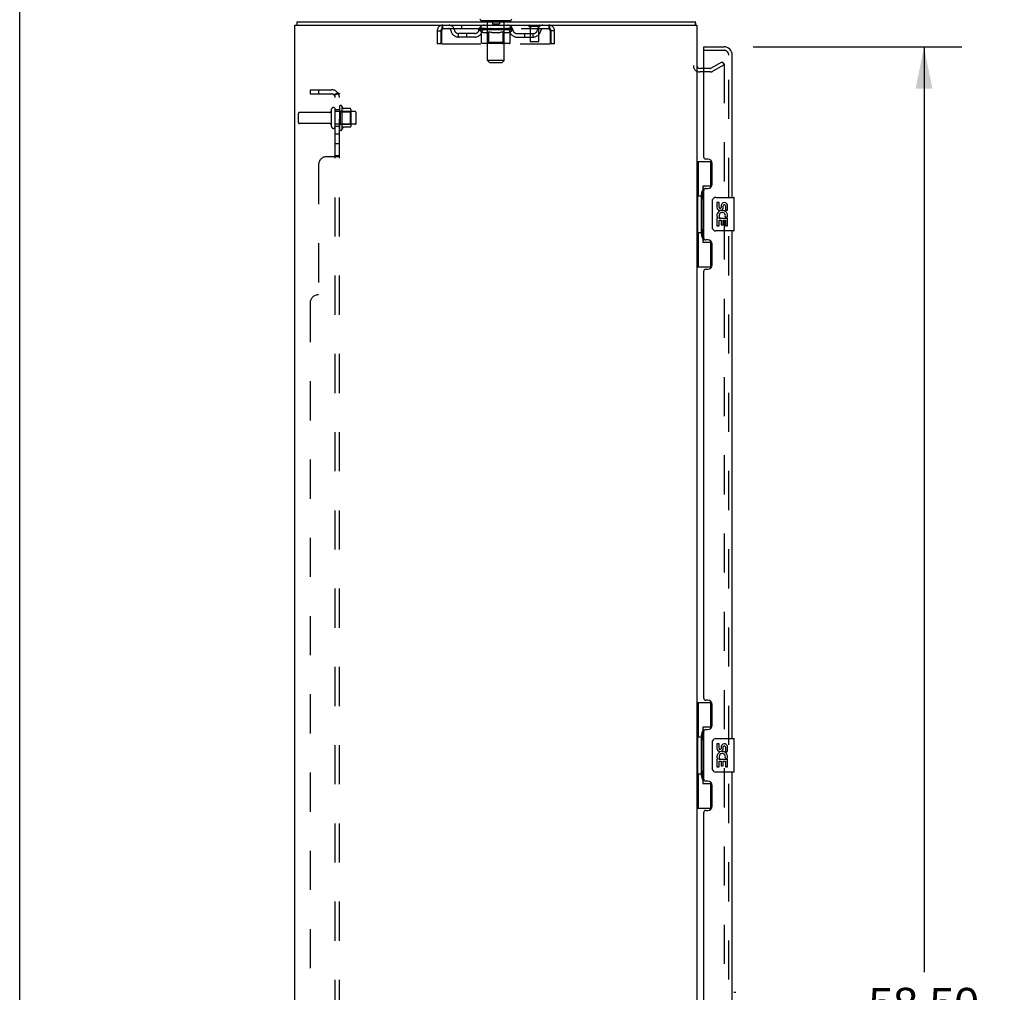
# Model space of a CAD drawing. Header units: inches. Extents: x 0 to 212, y 0 to 138.
# Tile 5 of 80: x 0 to 29, y 78 to 107. Entities that reach past the tile are written whole.
import ezdxf

# ---------------------------------------------------------------- set-up
doc = ezdxf.new("R2010")
doc.units = ezdxf.units.IN
doc.header["$LTSCALE"] = 11.6875
doc.header["$MEASUREMENT"] = 0
doc.linetypes.add('HIDDEN', pattern=[0.2, 0.1, -0.1])
doc.layers.get('0').update_dxf_attribs({"linetype": 'CONTINUOUS'})
for name, color, linetype in [('DEFAULT_2', 8, 'HIDDEN'), ('DIMENSIONS', 7, 'CONTINUOUS'), ('MAIN_DOOR_ASSEMBLY', 7, 'CONTINUOUS'), ('SECONDARY_DOOR_ASSEMBLY', 7, 'CONTINUOUS'), ('SUBPANEL', 7, 'CONTINUOUS')]:
    doc.layers.add(name, color=color, linetype=linetype)
doc.styles.get("Standard").update_dxf_attribs({"font": 'arial.ttf'})
doc.dimstyles.new('DIMSTYLE_1', dxfattribs={"dimtxt": 0.9375, "dimasz": 1.25, "dimexe": 0.09, "dimexo": 0.07, "dimgap": 0.0375, "dimtad": 0, "dimtih": 1, "dimtoh": 1, "dimzin": 4, "dimdsep": 46, "dimtxsty": 'Standard', "dimblk": '_FILLED', "dimblk1": '_FILLED', "dimblk2": '_FILLED', "dimcen": 0.09, "dimadec": 3, "dimazin": 1, "dimtfac": 1, "dimtdec": 3, "dimtofl": 0, "dimtmove": 0, "dimatfit": 3, "dimldrblk": '_FILLED', "dimfxl": 0, "dimtolj": 1, "dimtzin": 4, "dimarcsym": 0})

# ---------------------------------------------------------------- blocks, each defined once
blk = doc.blocks.new('_FILLED')
at = {"color": 0, "linetype": 'ByBlock'}
blk.add_solid([(0, 0), (-1, 0.2), (-1, -0.2)], dxfattribs=at)
blk = doc.blocks.new('*D1')
at = {"layer": 'DIMENSIONS', "color": 2, "linetype": 'Continuous'}
for p, q in [((21.905, 106.504), (28.127, 106.504)), ((27.002, 106.504), (27.002, 78.861)), ((27.002, 48.004), (27.002, 75.58)), ((21.905, 48.004), (28.127, 48.004))]:
    blk.add_line(p, q, dxfattribs=at)
at = {"layer": 'DIMENSIONS', "color": 2, "linetype": 'Continuous', "xscale": 1.25, "yscale": 1.25, "zscale": 1.25}
for p, rotation in [((27.002, 106.504), 90), ((27.002, 48.004), 270)]:
    blk.add_blockref('_FILLED', p, dxfattribs=dict(at, rotation=rotation))
at = {"layer": 'DIMENSIONS', "color": 2, "linetype": 'Continuous', "insert": (27.002, 78.392), "char_height": 0.9375, "width": 4.79554, "attachment_point": 2, "line_spacing_factor": 0.9}
blk.add_mtext('58.50\\PDOORS', dxfattribs=at)

msp = doc.modelspace()

# ---------------------------------------------------------------- linework, layer by layer
at = {"color": 7, "linetype": 'Continuous'}
for p, q in [((0, 0), (0, 137.5)), ((8.271, 107.254), (8.271, 107.15)), ((8.271, 107.254), (20.167, 107.254)), ((13.781, 107.284), (13.781, 107.254)), ((14.656, 107.284), (13.781, 107.284)), ((14.656, 107.284), (14.656, 107.254)), ((20.167, 107.254), (20.167, 107.15)), ((20.185, 107.201), (20.184, 107.217)), ((20.196, 107.155), (20.188, 107.15)), ((20.423, 105.858), (20.304, 105.858))]:
    msp.add_line(p, q, dxfattribs=at)
at = {"color": 3, "linetype": 'Continuous'}
for p, q in [((8.219, 47.358), (8.219, 107.15)), ((8.219, 107.15), (20.219, 107.15)), ((20.219, 107.15), (20.219, 47.358))]:
    msp.add_line(p, q, dxfattribs=at)
at = {"color": 7, "linetype": 'Continuous'}
for points in [[(20.184, 107.217), (20.183, 107.222), (20.182, 107.226), (20.181, 107.231), (20.181, 107.235), (20.18, 107.238), (20.179, 107.241), (20.178, 107.244), (20.177, 107.247), (20.176, 107.249), (20.174, 107.251), (20.173, 107.252), (20.171, 107.253), (20.17, 107.254), (20.168, 107.254), (20.167, 107.254)], [(20.196, 107.155), (20.195, 107.158), (20.193, 107.161), (20.192, 107.165), (20.191, 107.17), (20.189, 107.175), (20.188, 107.18), (20.187, 107.185), (20.187, 107.191), (20.186, 107.196), (20.185, 107.201)]]:
    msp.add_lwpolyline(points, dxfattribs=at)
for centre, radius, start, end in [((13.804, 107.344), 0.06, 180, 270), ((14.634, 107.344), 0.06, 270, 360), ((20.03, 107.065), 0.189, 26.7378, 28.3006), ((20.304, 105.943), 0.085, 180, 270)]:
    msp.add_arc(centre, radius, start, end, dxfattribs=at)
at = {"layer": 'DEFAULT_2', "color": 8, "linetype": 'HIDDEN'}
for p, q in [((12.636, 107.046), (12.636, 107.15)), ((12.636, 107.046), (15.802, 107.046)), ((13.188, 107.15), (13.188, 107.046)), ((13.713, 107.009), (13.713, 107.046)), ((13.72, 107.041), (13.72, 107.046)), ((13.727, 107.038), (13.727, 107.041)), ((13.727, 107.038), (14.71, 107.038)), ((13.734, 107.038), (13.734, 107.041)), ((13.735, 107.038), (13.735, 107.041)), ((13.743, 107.041), (13.743, 107.046)), ((13.756, 107.038), (13.756, 107.041)), ((13.758, 107.038), (13.758, 107.041)), ((13.78, 107.041), (13.78, 107.046)), ((13.781, 107.046), (13.781, 107.15)), ((13.792, 107.038), (13.792, 107.041)), ((13.794, 107.038), (13.794, 107.041)), ((13.957, 107.041), (13.797, 107.041)), ((13.831, 107.041), (13.831, 107.046)), ((13.832, 107.038), (13.832, 107.041)), ((13.833, 107.038), (13.833, 107.041)), ((13.835, 107.038), (13.835, 107.041)), ((13.841, 107.038), (13.841, 107.041)), ((13.841, 107.038), (13.841, 107.041)), ((13.844, 107.038), (13.844, 107.041)), ((13.846, 107.038), (13.846, 107.042)), ((13.85, 107.038), (13.85, 107.041)), ((13.861, 107.038), (13.861, 107.041)), ((13.876, 107.038), (13.876, 107.043)), ((13.876, 107.038), (13.876, 107.041)), ((13.892, 107.038), (13.892, 107.041)), ((13.893, 107.041), (13.893, 107.046)), ((13.901, 107.038), (13.901, 107.041)), ((13.904, 107.038), (13.904, 107.041)), ((13.912, 107.038), (13.912, 107.041)), ((13.921, 107.038), (13.921, 107.044)), ((13.933, 107.038), (13.933, 107.041)), ((13.936, 107.038), (13.936, 107.041)), ((13.957, 107.038), (13.957, 107.041)), ((13.961, 107.284), (13.961, 107.254)), ((14.011, 107.041), (13.961, 107.041)), ((13.966, 107.041), (13.966, 107.046)), ((13.97, 106.094), (13.97, 107.254)), ((13.971, 107.038), (13.971, 107.041)), ((13.975, 107.038), (13.975, 107.041)), ((13.98, 107.038), (13.98, 107.045)), ((13.983, 107.038), (13.983, 107.041)), ((13.992, 107.038), (13.992, 107.041)), ((14.011, 107.038), (14.011, 107.041)), ((14.071, 107.041), (14.024, 107.041)), ((14.04, 107.038), (14.04, 107.041)), ((14.046, 107.041), (14.046, 107.046)), ((14.049, 107.038), (14.049, 107.041)), ((14.051, 107.038), (14.051, 107.046)), ((14.053, 107.038), (14.053, 107.041)), ((14.059, 107.038), (14.059, 107.041)), ((14.071, 107.038), (14.071, 107.041)), ((14.135, 107.041), (14.092, 107.041)), ((14.102, 107.038), (14.102, 107.041)), ((14.114, 107.274), (14.114, 107.194)), ((14.314, 107.184), (14.124, 107.184)), ((14.127, 107.041), (14.219, 107.046)), ((14.131, 107.041), (14.131, 107.046)), ((14.131, 107.041), (14.131, 107.046)), ((14.131, 107.046), (14.131, 107.046)), ((14.131, 107.038), (14.131, 107.041)), ((14.134, 107.038), (14.134, 107.041)), ((14.135, 107.038), (14.135, 107.041)), ((14.136, 107.038), (14.136, 107.041)), ((14.202, 107.041), (14.164, 107.041)), ((14.168, 107.038), (14.168, 107.041)), ((14.202, 107.038), (14.202, 107.041)), ((14.217, 107.041), (14.217, 107.041)), ((14.217, 107.038), (14.217, 107.041)), ((14.217, 107.038), (14.217, 107.041)), ((14.219, 107.041), (14.219, 107.046)), ((14.219, 107.046), (14.31, 107.041)), ((14.221, 107.038), (14.221, 107.041)), ((14.221, 107.038), (14.221, 107.041)), ((14.221, 107.041), (14.221, 107.041)), ((14.235, 107.038), (14.235, 107.041)), ((14.235, 107.041), (14.274, 107.041)), ((14.27, 107.038), (14.27, 107.041)), ((14.302, 107.038), (14.302, 107.041)), ((14.302, 107.038), (14.302, 107.041)), ((14.302, 107.041), (14.346, 107.041)), ((14.303, 107.038), (14.303, 107.041)), ((14.306, 107.041), (14.306, 107.046)), ((14.306, 107.046), (14.307, 107.046)), ((14.306, 107.038), (14.306, 107.041)), ((14.307, 107.041), (14.307, 107.046)), ((14.324, 107.274), (14.324, 107.194)), ((14.335, 107.038), (14.335, 107.041)), ((14.367, 107.038), (14.367, 107.041)), ((14.367, 107.041), (14.414, 107.041)), ((14.379, 107.038), (14.379, 107.041)), ((14.385, 107.038), (14.385, 107.041)), ((14.387, 107.038), (14.387, 107.046)), ((14.389, 107.038), (14.389, 107.041)), ((14.392, 107.041), (14.392, 107.046)), ((14.398, 107.038), (14.398, 107.041)), ((14.427, 107.038), (14.427, 107.041)), ((14.427, 107.041), (14.476, 107.041)), ((14.446, 107.038), (14.446, 107.041)), ((14.455, 107.038), (14.455, 107.041)), ((14.458, 107.038), (14.458, 107.045)), ((14.463, 107.038), (14.463, 107.041)), ((14.466, 107.038), (14.466, 107.041)), ((14.468, 106.094), (14.468, 107.254)), ((14.472, 107.041), (14.472, 107.046)), ((14.476, 107.284), (14.476, 107.254)), ((14.48, 107.038), (14.48, 107.041)), ((14.48, 107.041), (14.725, 107.041)), ((14.502, 107.038), (14.502, 107.041)), ((14.504, 107.038), (14.504, 107.041)), ((14.517, 107.038), (14.517, 107.044)), ((14.526, 107.038), (14.526, 107.041)), ((14.533, 107.038), (14.533, 107.041)), ((14.536, 107.038), (14.536, 107.041)), ((14.544, 107.041), (14.544, 107.046)), ((14.545, 107.038), (14.545, 107.041)), ((14.562, 107.038), (14.562, 107.043)), ((14.562, 107.038), (14.562, 107.041)), ((14.576, 107.038), (14.576, 107.041)), ((14.588, 107.038), (14.588, 107.041)), ((14.591, 107.038), (14.591, 107.042)), ((14.594, 107.038), (14.594, 107.041)), ((14.597, 107.038), (14.597, 107.041)), ((14.597, 107.038), (14.597, 107.041)), ((14.603, 107.038), (14.603, 107.041)), ((14.605, 107.038), (14.605, 107.041)), ((14.605, 107.038), (14.605, 107.041)), ((14.607, 107.041), (14.607, 107.046)), ((14.628, 107.043), (14.724, 107.044)), ((14.628, 107.041), (14.628, 107.043)), ((14.643, 107.038), (14.643, 107.041)), ((14.646, 107.038), (14.646, 107.041)), ((14.656, 107.046), (14.656, 107.15)), ((14.657, 107.041), (14.657, 107.046)), ((14.68, 107.038), (14.68, 107.041)), ((14.681, 107.038), (14.681, 107.041)), ((14.694, 107.041), (14.694, 107.046)), ((14.703, 107.038), (14.703, 107.041)), ((14.703, 107.038), (14.703, 107.041)), ((14.71, 107.038), (14.71, 107.041)), ((14.717, 107.041), (14.717, 107.046)), ((14.724, 107.041), (14.724, 107.044)), ((14.725, 107.009), (14.725, 107.041)), ((15.507, 107.107), (15.223, 107.107)), ((15.241, 107.107), (15.241, 106.66)), ((15.25, 107.15), (15.25, 107.046)), ((15.489, 107.107), (15.489, 106.66)), ((15.802, 107.15), (15.802, 107.046)), ((12.469, 106.983), (12.469, 106.588)), ((12.469, 106.983), (12.573, 106.983)), ((12.573, 106.983), (12.573, 106.588)), ((12.603, 106.588), (12.603, 106.983)), ((13.104, 106.795), (13.104, 106.899)), ((13.587, 106.899), (13.104, 106.899)), ((13.587, 106.795), (13.104, 106.795)), ((13.354, 106.795), (13.354, 106.899)), ((13.792, 106.953), (13.713, 107.009)), ((14.725, 107.009), (13.713, 107.009)), ((13.792, 106.63), (13.792, 106.953)), ((13.792, 106.953), (13.803, 106.946)), ((13.814, 106.939), (13.803, 106.946)), ((13.825, 106.933), (13.814, 106.939)), ((13.836, 106.928), (13.825, 106.933)), ((13.847, 106.923), (13.836, 106.928)), ((13.857, 106.92), (13.846, 106.923)), ((13.94, 106.92), (13.857, 106.92)), ((13.94, 106.92), (13.951, 106.923)), ((13.962, 106.928), (13.951, 106.923)), ((13.973, 106.933), (13.962, 106.928)), ((13.969, 106.632), (13.969, 107.006)), ((13.984, 106.939), (13.972, 106.933)), ((13.995, 106.946), (13.983, 106.939)), ((14.006, 106.954), (13.995, 106.946)), ((14.006, 106.63), (14.006, 106.954)), ((14.006, 106.954), (14.029, 106.946)), ((14.052, 106.939), (14.029, 106.946)), ((14.074, 106.933), (14.051, 106.939)), ((14.096, 106.928), (14.073, 106.933)), ((14.118, 106.923), (14.096, 106.928)), ((14.14, 106.92), (14.118, 106.923)), ((14.298, 106.92), (14.14, 106.92)), ((14.298, 106.92), (14.32, 106.923)), ((14.343, 106.928), (14.32, 106.923)), ((14.365, 106.933), (14.342, 106.928)), ((14.388, 106.94), (14.365, 106.933)), ((14.411, 106.947), (14.387, 106.939)), ((14.434, 106.954), (14.41, 106.946)), ((14.434, 106.63), (14.434, 106.954)), ((14.434, 106.954), (14.446, 106.946)), ((14.457, 106.939), (14.445, 106.946)), ((14.469, 106.933), (14.457, 106.939)), ((14.469, 106.632), (14.469, 107.006)), ((14.48, 106.928), (14.469, 106.933)), ((14.492, 106.923), (14.48, 106.928)), ((14.503, 106.92), (14.491, 106.923)), ((14.578, 106.92), (14.503, 106.92)), ((14.578, 106.92), (14.589, 106.923)), ((14.601, 106.928), (14.589, 106.923)), ((14.612, 106.933), (14.601, 106.928)), ((14.624, 106.94), (14.612, 106.933)), ((14.636, 106.947), (14.624, 106.94)), ((14.648, 106.955), (14.636, 106.947)), ((14.648, 106.955), (14.725, 107.009)), ((14.648, 106.63), (14.648, 106.955)), ((14.85, 106.899), (15.333, 106.899)), ((14.85, 106.795), (15.333, 106.795)), ((15.083, 106.795), (15.083, 106.899)), ((15.333, 106.795), (15.333, 106.899)), ((15.835, 106.983), (15.835, 106.588)), ((15.865, 106.588), (15.865, 106.983)), ((15.969, 106.983), (15.865, 106.983)), ((15.969, 106.588), (15.969, 106.983)), ((12.573, 106.588), (12.469, 106.588)), ((12.603, 106.588), (15.835, 106.588)), ((14.613, 106.6), (13.826, 106.6)), ((13.969, 106.632), (13.937, 106.6)), ((14.469, 106.632), (13.969, 106.632)), ((14.015, 106.603), (14.013, 106.605)), ((14.019, 106.601), (14.017, 106.602)), ((14.021, 106.6), (14.019, 106.601)), ((14.023, 106.6), (14.021, 106.6)), ((14.469, 106.632), (14.501, 106.6)), ((15.479, 106.65), (15.251, 106.65)), ((15.969, 106.588), (15.865, 106.588)), ((14.03, 106.034), (13.97, 106.094)), ((14.468, 106.094), (13.97, 106.094)), ((14.03, 106.034), (14.408, 106.034)), ((14.408, 106.034), (14.468, 106.094)), ((20.623, 105.858), (20.423, 105.858)), ((20.64, 105.863), (20.979, 106.059)), ((21.031, 105.969), (20.692, 105.773)), ((20.979, 106.059), (21.031, 105.969)), ((21.031, 105.989), (21.031, 48.52)), ((20.623, 105.754), (20.304, 105.754)), ((9.548, 104.713), (9.548, 104.045)), ((9.618, 104.735), (9.618, 104.023)), ((8.323, 104.244), (8.323, 104.514)), ((9.25, 104.544), (8.353, 104.544)), ((9.313, 104.122), (9.313, 104.637)), ((9.423, 104.122), (9.423, 104.637)), ((10.018, 104.567), (9.423, 104.567)), ((9.568, 104.563), (9.548, 104.583)), ((9.568, 104.563), (9.568, 104.196)), ((9.568, 104.563), (9.864, 104.563)), ((9.873, 104.657), (9.646, 104.657)), ((9.864, 104.563), (9.884, 104.583)), ((9.864, 104.563), (9.864, 104.196)), ((9.884, 104.635), (9.884, 104.124)), ((10.048, 104.222), (10.048, 104.537)), ((9.25, 104.214), (8.353, 104.214)), ((10.018, 104.192), (9.423, 104.192)), ((9.568, 104.196), (9.548, 104.176)), ((9.568, 104.196), (9.864, 104.196)), ((9.873, 104.102), (9.646, 104.102)), ((9.864, 104.196), (9.884, 104.176))]:
    msp.add_line(p, q, dxfattribs=at)
for points in [[(12.603, 106.983), (12.605, 107.002), (12.608, 107.02), (12.61, 107.038), (12.612, 107.056), (12.615, 107.072), (12.617, 107.087), (12.619, 107.101), (12.622, 107.114), (12.624, 107.125), (12.626, 107.134), (12.629, 107.141), (12.631, 107.146), (12.633, 107.149), (12.636, 107.15)], [(12.603, 106.983), (12.605, 106.99), (12.608, 106.997), (12.61, 107.004), (12.612, 107.011), (12.615, 107.017), (12.617, 107.023), (12.619, 107.028), (12.622, 107.033), (12.624, 107.037), (12.626, 107.04), (12.629, 107.043), (12.631, 107.045), (12.633, 107.046), (12.636, 107.046)], [(15.802, 107.15), (15.804, 107.149), (15.807, 107.146), (15.809, 107.141), (15.811, 107.134), (15.814, 107.125), (15.816, 107.114), (15.818, 107.101), (15.821, 107.087), (15.823, 107.072), (15.825, 107.056), (15.828, 107.038), (15.83, 107.02), (15.832, 107.002), (15.835, 106.983)], [(15.802, 107.046), (15.804, 107.046), (15.807, 107.045), (15.809, 107.043), (15.811, 107.04), (15.814, 107.037), (15.816, 107.033), (15.818, 107.028), (15.821, 107.023), (15.823, 107.017), (15.825, 107.011), (15.828, 107.004), (15.83, 106.997), (15.832, 106.99), (15.835, 106.983)], [(13.826, 106.6), (13.822, 106.6), (13.818, 106.601), (13.814, 106.602), (13.81, 106.603), (13.806, 106.605), (13.803, 106.608), (13.8, 106.611), (13.797, 106.614), (13.795, 106.617), (13.793, 106.621), (13.792, 106.625), (13.792, 106.63)], [(14.007, 106.621), (14.006, 106.625), (14.006, 106.63)], [(14.007, 106.617), (14.007, 106.621), (14.006, 106.625), (14.006, 106.63)], [(14.017, 106.602), (14.015, 106.603), (14.013, 106.605), (14.011, 106.608), (14.01, 106.611), (14.008, 106.614), (14.007, 106.617)], [(14.011, 106.608), (14.01, 106.611), (14.008, 106.614)], [(14.417, 106.6), (14.419, 106.6), (14.421, 106.601), (14.423, 106.602), (14.425, 106.603), (14.426, 106.605), (14.428, 106.608), (14.43, 106.611), (14.431, 106.614), (14.432, 106.617), (14.433, 106.621), (14.433, 106.625), (14.434, 106.63)], [(14.613, 106.6), (14.617, 106.6), (14.622, 106.601), (14.626, 106.602), (14.629, 106.603), (14.633, 106.605), (14.637, 106.608), (14.64, 106.611), (14.642, 106.614), (14.645, 106.617), (14.646, 106.621), (14.647, 106.625), (14.648, 106.63)], [(21.014, 106.009), (21.014, 106.009), (21.013, 106.009), (21.013, 106.009), (21.012, 106.009), (21.011, 106.008), (21.011, 106.008), (21.01, 106.008), (21.01, 106.008), (21.009, 106.008), (21.008, 106.008), (21.008, 106.007), (21.007, 106.007), (21.007, 106.007), (21.006, 106.007)], [(21.016, 106.009), (21.016, 106.009), (21.015, 106.009), (21.014, 106.009), (21.014, 106.009)], [(21.016, 106.009), (21.017, 106.008), (21.017, 106.008), (21.018, 106.008), (21.019, 106.008), (21.019, 106.008), (21.02, 106.008), (21.02, 106.007), (21.021, 106.007), (21.022, 106.007), (21.022, 106.006), (21.023, 106.006), (21.023, 106.006), (21.024, 106.005), (21.024, 106.005), (21.025, 106.005), (21.025, 106.004), (21.026, 106.004), (21.026, 106.003), (21.026, 106.003), (21.027, 106.002), (21.027, 106.002), (21.028, 106.001), (21.028, 106.001), (21.028, 106), (21.029, 105.999), (21.029, 105.999), (21.029, 105.998), (21.03, 105.998), (21.03, 105.997), (21.03, 105.996), (21.03, 105.996), (21.03, 105.995), (21.031, 105.994), (21.031, 105.994), (21.031, 105.993), (21.031, 105.992), (21.031, 105.992), (21.031, 105.991), (21.031, 105.99), (21.031, 105.989), (21.031, 105.989)]]:
    msp.add_lwpolyline(points, dxfattribs=at)
for centre, radius, start, end in [((12.636, 106.983), 0.167, 90, 180), ((12.636, 106.983), 0.063, 90, 180), ((12.815, 106.983), 0.167, 8.0716, 90), ((12.816, 106.984), 0.0625, 7.9863, 90), ((13.876, 106.983), 0.167, 90, 171.9284), ((13.876, 106.984), 0.0625, 90, 172.0137), ((13.937, 107.006), 0.0318, 0, 90), ((13.94, 107.254), 0.03, 0, 90), ((14.104, 107.274), 0.01, 0, 90), ((14.124, 107.194), 0.01, 180, 270), ((14.314, 107.194), 0.01, 270, 360), ((14.334, 107.274), 0.01, 90, 180), ((14.498, 107.254), 0.03, 90, 180), ((14.501, 107.006), 0.0318, 90, 180), ((14.561, 106.983), 0.167, 8.0716, 90), ((14.562, 106.984), 0.0625, 7.9863, 90), ((15.223, 107.129), 0.0215, 90, 270), ((15.622, 106.983), 0.167, 90, 171.9284), ((15.507, 107.129), 0.0215, 270, 90), ((15.622, 106.984), 0.0625, 90, 172.0137), ((15.802, 106.983), 0.167, 0, 90), ((15.802, 106.983), 0.063, 0, 90), ((13.104, 107.024), 0.229, 187.9863, 270), ((13.104, 107.024), 0.125, 188.0716, 270), ((13.587, 107.024), 0.125, 270, 351.9284), ((13.587, 107.024), 0.229, 270, 352.0137), ((14.85, 107.024), 0.229, 187.9863, 270), ((14.85, 107.024), 0.125, 188.0716, 270), ((15.333, 107.024), 0.125, 270, 351.9284), ((15.333, 107.024), 0.229, 270, 352.0137), ((15.251, 106.66), 0.01, 180, 270), ((15.479, 106.66), 0.01, 270, 360), ((20.304, 105.943), 0.189, 180, 270), ((20.623, 105.891), 0.033, 270, 300), ((20.623, 105.891), 0.137, 270, 300), ((9.368, 104.637), 0.055, 360, 180), ((9.586, 104.713), 0.0384, 34.4497, 180), ((9.018, 104.379), 0.698, 23.9679, 30.6631), ((9.664, 104.667), 0.01, 203.9679, 270), ((8.353, 104.514), 0.03, 90, 180), ((9.25, 104.607), 0.0625, 270, 360), ((9.873, 104.647), 0.01, 5.1938, 90), ((9.743, 104.635), 0.141, 0, 5.2081), ((10.018, 104.537), 0.03, 360, 90), ((8.353, 104.244), 0.03, 180, 270), ((9.25, 104.152), 0.0625, 0, 90), ((9.368, 104.122), 0.055, 180, 0), ((9.018, 104.379), 0.698, 329.3369, 336.0321), ((9.664, 104.092), 0.01, 90, 156.0321), ((9.873, 104.112), 0.01, 270, 354.8062), ((9.743, 104.124), 0.141, 354.7919, 360), ((10.018, 104.222), 0.03, 270, 0), ((9.586, 104.045), 0.0384, 180, 325.5503)]:
    msp.add_arc(centre, radius, start, end, dxfattribs=at)
for centre, major_axis, ratio, start_param, end_param in [((14.219, 107.046), (0.506, 0.005), 0.05963, 2.96643, 3.140963), ((13.697, 107.037), (0.158, 0), 0.060556, 0.430652, 1.470503), ((14.219, 107.046), (0.506, 0), 0.060556, -3.141593, -2.96706), ((13.697, 107.031), (0.158, 0.002), 0.05963, 1.376596, 1.469874), ((14.219, 107.046), (0.506, 0.011), 0.05688, 2.791345, 2.965878), ((13.732, 107.037), (0.158, -0.002), 0.05963, 0.605815, 1.645666), ((13.677, 107.037), (0.158, 0.002), 0.05963, 0.25549, 1.295341), ((14.219, 107.046), (0.506, -0.005), 0.05963, -2.96643, -2.791898), ((13.732, 107.031), (0.158, 0), 0.060556, 1.551758, 1.645036), ((13.677, 107.031), (0.158, 0.003), 0.05688, 1.20151, 1.294789), ((13.733, 107.033), (0.131, 0.001), 0.05963, 1.065228, 1.614276), ((13.717, 107.033), (0.131, 0.003), 0.05688, 0.890143, 1.43919), ((13.764, 107.033), (0.131, 0), 0.060556, 1.240391, 1.789438), ((14.219, 107.046), (0.506, 0.015), 0.052395, 2.616403, 2.790936), ((13.782, 107.037), (0.158, -0.003), 0.05688, 0.7809, 1.820751), ((13.674, 107.037), (0.158, 0.003), 0.05688, 0.080405, 1.120256), ((14.219, 107.046), (0.506, -0.011), 0.05688, -2.791345, -2.616812), ((13.782, 107.031), (0.158, -0.002), 0.05963, 1.72692, 1.820198), ((13.674, 107.031), (0.158, 0.005), 0.052395, 1.026568, 1.119847), ((13.717, 107.033), (0.131, 0.004), 0.052395, 0.715201, 1.264248), ((13.808, 107.033), (0.131, -0.001), 0.05963, 1.415553, 1.9646), ((14.219, 107.046), (0.506, 0.02), 0.046319, 2.441654, 2.616187), ((13.845, 107.037), (0.158, -0.005), 0.052395, 0.955842, 1.995693), ((13.688, 107.037), (0.158, 0.005), 0.052395, -0.094537, 0.945314), ((14.219, 107.046), (0.506, -0.015), 0.052395, -2.616403, -2.44187), ((13.845, 107.031), (0.158, -0.003), 0.05688, 1.902006, 1.995284), ((13.688, 107.031), (0.158, 0.006), 0.046319, 0.851819, 0.945098), ((13.731, 107.033), (0.131, 0.005), 0.046319, 0.540452, 1.089499), ((13.865, 107.033), (0.131, -0.003), 0.05688, 1.590638, 2.139686), ((14.219, 107.046), (0.506, 0.024), 0.038841, 2.267123, 2.441656), ((13.92, 107.037), (0.158, -0.006), 0.046319, 1.130591, 2.170442), ((13.718, 107.037), (0.158, 0.006), 0.046319, -0.269286, 0.770565), ((14.219, 107.046), (0.506, -0.02), 0.046319, -2.441654, -2.267121), ((13.92, 107.031), (0.158, -0.005), 0.052395, 2.076947, 2.170226), ((13.718, 107.031), (0.158, 0.007), 0.038841, 0.677289, 0.770567), ((13.761, 107.033), (0.131, 0.006), 0.038841, 0.365921, 0.914969), ((13.932, 107.033), (0.131, -0.004), 0.052395, 1.76558, 2.314627), ((14.219, 107.046), (0.506, 0.027), 0.030195, 2.09281, 2.267343), ((14.004, 107.037), (0.158, -0.007), 0.038841, 1.305122, 2.344973), ((13.763, 107.037), (0.158, 0.007), 0.038841, -0.443817, 0.596034), ((14.219, 107.046), (0.506, -0.024), 0.038841, -2.267123, -2.092591), ((14.004, 107.031), (0.158, -0.006), 0.046319, 2.251696, 2.344975), ((13.763, 107.031), (0.158, 0.008), 0.030195, 0.502975, 0.596254), ((13.804, 107.033), (0.131, 0.007), 0.030195, 0.191608, 0.740655), ((14.009, 107.033), (0.131, -0.005), 0.046319, 1.940329, 2.489376), ((13.821, 107.037), (0.158, 0.008), 0.030195, -0.61813, 0.421721), ((14.094, 107.037), (0.158, -0.008), 0.030195, 1.479435, 2.519286), ((14.219, 107.046), (0.506, 0.029), 0.020645, 1.918687, 2.09322), ((14.219, 107.046), (0.506, -0.027), 0.030195, -2.09281, -1.918277), ((14.094, 107.031), (0.158, -0.007), 0.038841, 2.426227, 2.519505), ((13.821, 107.031), (0.158, 0.009), 0.020645, 0.328852, 0.422131), ((13.86, 107.033), (0.131, 0.007), 0.020645, 0.017485, 0.566532), ((14.091, 107.033), (0.131, -0.006), 0.038841, 2.11486, 2.663907), ((13.892, 107.037), (0.158, 0.009), 0.020645, -0.792253, 0.247598), ((14.188, 107.037), (0.158, -0.009), 0.020645, 1.653558, 2.693409), ((14.219, 107.046), (0.506, 0.03), 0.010478, 1.744704, 1.919237), ((14.219, 107.046), (0.506, -0.029), 0.020645, -1.918687, -1.744154), ((14.188, 107.031), (0.158, -0.008), 0.030195, 2.60054, 2.693819), ((13.892, 107.031), (0.158, 0.009), 0.010478, 0.154869, 0.248148), ((13.927, 107.033), (0.131, 0.008), 0.010478, 6.126688, 6.675735), ((14.178, 107.033), (0.131, -0.007), 0.030195, 2.289173, 2.83822), ((13.973, 107.037), (0.158, 0.009), 0.010478, -0.966236, -0.000846), ((14.283, 107.037), (0.158, -0.009), 0.010478, 1.827541, 2.867392), ((14.219, 107.046), (0.506, -0.03), 0.010478, -1.744704, -1.570171), ((14.283, 107.031), (0.158, -0.009), 0.020645, 2.774664, 2.867942), ((14.266, 107.033), (0.131, -0.007), 0.020645, 2.463296, 3.012344), ((14.154, 107.037), (0.158, 0.009), 0.010478, 0.274201, 1.314052), ((14.085, 107.033), (0.131, 0.008), 0.010478, -0.000483, 0.504314), ((14.061, 107.031), (0.158, 0.009), 0.010478, 0.099668, 0.192946), ((14.219, 107.046), (0.506, 0.03), 0.010478, -1.571421, -1.396888), ((14.376, 107.031), (0.158, -0.009), 0.010478, 2.948646, 3.041925), ((14.352, 107.033), (0.131, -0.008), 0.010478, 2.637279, 3.142076), ((14.249, 107.037), (0.158, 0.009), 0.020645, 0.448184, 1.488034), ((14.172, 107.033), (0.131, 0.007), 0.020645, 0.129249, 0.678296), ((14.154, 107.031), (0.158, 0.009), 0.020645, 0.273651, 0.366929), ((14.465, 107.037), (0.158, -0.009), 0.010478, -3.140747, -2.175357), ((14.219, 107.046), (0.506, 0.029), 0.020645, -1.397439, -1.222906), ((14.219, 107.046), (0.506, -0.03), 0.010478, 1.222355, 1.396888), ((14.343, 107.037), (0.158, 0.008), 0.030195, 0.622307, 1.662158), ((14.26, 107.033), (0.131, 0.007), 0.030195, 0.303372, 0.852419), ((14.51, 107.033), (0.131, -0.008), 0.010478, 2.749043, 3.29809), ((14.545, 107.037), (0.158, -0.009), 0.020645, 2.893995, 3.933846), ((14.249, 107.031), (0.158, 0.008), 0.030195, 0.447774, 0.541052), ((14.545, 107.031), (0.158, -0.009), 0.010478, 2.893445, 2.986723), ((14.219, 107.046), (0.506, 0.027), 0.030195, -1.223315, -1.048783), ((14.219, 107.046), (0.506, -0.029), 0.020645, 1.048373, 1.222906), ((14.434, 107.037), (0.158, 0.007), 0.038841, 0.79662, 1.836471), ((14.346, 107.033), (0.131, 0.006), 0.038841, 0.477686, 1.026733), ((14.577, 107.033), (0.131, -0.007), 0.020645, 2.57506, 3.124108), ((14.616, 107.037), (0.158, -0.008), 0.030195, 2.719872, 3.759723), ((14.517, 107.037), (0.158, 0.006), 0.046319, 0.971151, 2.011002), ((14.343, 107.031), (0.158, 0.007), 0.038841, 0.622087, 0.715366), ((14.616, 107.031), (0.158, -0.009), 0.020645, 2.719462, 2.812741), ((14.219, 107.046), (0.506, 0.024), 0.038841, -1.049002, -0.874469), ((14.219, 107.046), (0.506, -0.027), 0.030195, 0.87425, 1.048783), ((14.429, 107.033), (0.131, 0.005), 0.046319, 0.652216, 1.201263), ((14.592, 107.037), (0.158, 0.005), 0.052395, 1.1459, 2.185751), ((14.633, 107.033), (0.131, -0.007), 0.030195, 2.400937, 2.949985), ((14.675, 107.037), (0.158, -0.007), 0.038841, 2.545558, 3.585409), ((14.505, 107.033), (0.131, 0.004), 0.052395, 0.826965, 1.376012), ((14.434, 107.031), (0.158, 0.006), 0.046319, 0.796618, 0.889896), ((14.675, 107.031), (0.158, -0.008), 0.030195, 2.545339, 2.638617), ((14.655, 107.037), (0.158, 0.003), 0.05688, 1.320842, 2.360692), ((14.219, 107.046), (0.506, 0.02), 0.046319, -0.874471, -0.699939), ((14.219, 107.046), (0.506, -0.024), 0.038841, 0.699936, 0.874469), ((14.72, 107.037), (0.158, -0.006), 0.046319, 2.371028, 3.410879), ((14.677, 107.033), (0.131, -0.006), 0.038841, 2.226624, 2.775671), ((14.706, 107.037), (0.158, 0.002), 0.05963, 1.495927, 2.535778), ((14.573, 107.033), (0.131, 0.003), 0.05688, 1.001907, 1.550954), ((14.75, 107.037), (0.158, -0.005), 0.052395, 2.196279, 3.23613), ((14.706, 107.033), (0.131, -0.005), 0.046319, 2.052093, 2.601141), ((14.517, 107.031), (0.158, 0.005), 0.052395, 0.971367, 1.064645), ((14.741, 107.037), (0.158, 0), 0.060556, 2.364024, 2.71094), ((14.72, 107.031), (0.158, -0.007), 0.038841, 2.371026, 2.464304), ((14.763, 107.037), (0.158, -0.003), 0.05688, 2.021337, 3.061188), ((14.219, 107.046), (0.506, 0.015), 0.052395, -0.699723, -0.52519), ((14.76, 107.037), (0.158, -0.002), 0.05963, 1.846251, 2.886102), ((14.219, 107.046), (0.506, -0.02), 0.046319, 0.525406, 0.699939), ((14.63, 107.033), (0.131, 0.001), 0.05963, 1.176993, 1.72604), ((14.721, 107.033), (0.131, -0.004), 0.052395, 1.877344, 2.426392), ((14.674, 107.033), (0.131, 0), 0.060556, 1.352155, 1.901202), ((14.72, 107.033), (0.131, -0.003), 0.05688, 1.702402, 2.25145), ((14.705, 107.033), (0.131, -0.001), 0.05963, 1.527317, 2.076364), ((14.592, 107.031), (0.158, 0.003), 0.05688, 1.146309, 1.239587), ((14.75, 107.031), (0.158, -0.006), 0.046319, 2.196495, 2.289773), ((14.219, 107.046), (0.506, 0.011), 0.05688, -0.524781, -0.350248), ((14.219, 107.046), (0.506, -0.015), 0.052395, 0.350657, 0.52519), ((14.741, 107.031), (0.158, -0.002), 0.05963, 1.764997, 1.971333), ((14.655, 107.031), (0.158, 0.002), 0.05963, 1.321394, 1.414673), ((14.763, 107.031), (0.158, -0.005), 0.052395, 2.021746, 2.115024), ((14.219, 107.046), (0.506, 0.005), 0.05963, -0.349695, -0.175162), ((14.219, 107.046), (0.506, -0.011), 0.05688, 0.175715, 0.350248), ((14.76, 107.031), (0.158, -0.003), 0.05688, 1.846804, 1.940083), ((14.706, 107.031), (0.158, 0), 0.060556, 1.496556, 1.589835), ((14.219, 107.046), (0.506, -0.005), 0.05963, 6.27665, 6.458348), ((14.219, 107.046), (0.506, 0), 0.060556, -0.174533, -0.058352)]:
    msp.add_ellipse(centre, major_axis=major_axis, ratio=ratio, start_param=start_param, end_param=end_param, dxfattribs=at)
at = {"layer": 'MAIN_DOOR_ASSEMBLY', "color": 8, "linetype": 'HIDDEN'}
for p, q in [((20.443, 106.4), (21.03, 106.4)), ((21.173, 48.251), (21.173, 106.258))]:
    msp.add_line(p, q, dxfattribs=at)
msp.add_arc((21.03, 106.258), 0.142, 0, 90, dxfattribs=at)
at = {"layer": 'SECONDARY_DOOR_ASSEMBLY', "color": 7, "linetype": 'Continuous'}
for p, q in [((20.423, 106.4), (20.423, 106.504)), ((20.443, 106.4), (20.423, 106.4)), ((20.219, 103.079), (20.659, 103.079)), ((20.258, 103.079), (20.258, 102.054)), ((20.623, 103.079), (20.623, 102.299)), ((20.396, 102.344), (20.396, 100.664)), ((20.623, 102.344), (20.396, 102.344)), ((20.236, 102.054), (20.236, 100.954)), ((20.236, 102.054), (20.359, 102.054)), ((20.359, 102.085), (20.359, 102.105)), ((20.359, 100.954), (20.359, 102.054)), ((20.682, 101.104), (20.682, 101.904)), ((20.782, 102.004), (21.322, 102.004)), ((20.819, 101.85), (20.819, 101.714)), ((20.882, 101.85), (20.819, 101.85)), ((20.882, 101.714), (20.882, 101.85)), ((20.947, 101.776), (20.947, 101.707)), ((21.008, 101.714), (21.008, 101.756)), ((21.071, 101.756), (21.071, 101.619)), ((21.134, 101.619), (21.134, 101.756)), ((21.337, 101.019), (21.337, 101.989)), ((21.071, 101.619), (21.134, 101.619)), ((20.819, 101.389), (20.819, 101.158)), ((20.838, 101.389), (20.819, 101.389)), ((20.819, 101.158), (20.882, 101.158)), ((20.872, 101.389), (20.899, 101.408)), ((20.872, 101.389), (21.134, 101.389)), ((20.882, 101.158), (20.882, 101.326)), ((20.882, 101.326), (20.947, 101.326)), ((20.947, 101.326), (20.947, 101.19)), ((20.947, 101.19), (21.008, 101.19)), ((21.008, 101.19), (21.008, 101.326)), ((21.008, 101.326), (21.071, 101.326)), ((21.063, 101.425), (21.121, 101.4)), ((21.071, 101.326), (21.071, 101.158)), ((21.071, 101.158), (21.134, 101.158)), ((21.134, 101.158), (21.134, 101.389)), ((20.236, 100.954), (20.359, 100.954)), ((20.258, 100.954), (20.258, 99.929)), ((20.359, 100.904), (20.359, 100.924)), ((21.322, 101.004), (20.782, 101.004)), ((20.396, 100.664), (20.623, 100.664)), ((20.623, 100.709), (20.623, 99.929)), ((20.219, 99.929), (20.659, 99.929)), ((20.219, 86.913), (20.659, 86.913)), ((20.258, 86.913), (20.258, 85.888)), ((20.623, 86.913), (20.623, 86.133)), ((20.396, 86.178), (20.396, 84.498)), ((20.623, 86.178), (20.396, 86.178)), ((20.236, 85.888), (20.236, 84.788)), ((20.236, 85.888), (20.359, 85.888)), ((20.359, 85.918), (20.359, 85.938)), ((20.359, 84.788), (20.359, 85.888)), ((20.682, 84.938), (20.682, 85.738)), ((20.782, 85.838), (21.322, 85.838)), ((20.819, 85.683), (20.819, 85.547)), ((20.882, 85.683), (20.819, 85.683)), ((20.882, 85.547), (20.882, 85.683)), ((20.947, 85.61), (20.947, 85.541)), ((21.008, 85.547), (21.008, 85.589)), ((21.071, 85.589), (21.071, 85.453)), ((21.134, 85.453), (21.134, 85.589)), ((21.337, 84.853), (21.337, 85.823)), ((21.071, 85.453), (21.134, 85.453)), ((20.819, 85.222), (20.819, 84.992)), ((20.838, 85.222), (20.819, 85.222)), ((20.819, 84.992), (20.882, 84.992)), ((20.872, 85.222), (20.899, 85.241)), ((20.872, 85.222), (21.134, 85.222)), ((20.882, 84.992), (20.882, 85.159)), ((20.882, 85.159), (20.947, 85.159)), ((20.947, 85.159), (20.947, 85.023)), ((20.947, 85.023), (21.008, 85.023)), ((21.008, 85.023), (21.008, 85.159)), ((21.008, 85.159), (21.071, 85.159)), ((21.063, 85.258), (21.121, 85.233)), ((21.071, 85.159), (21.071, 84.992)), ((21.071, 84.992), (21.134, 84.992)), ((21.134, 84.992), (21.134, 85.222)), ((20.236, 84.788), (20.359, 84.788)), ((20.258, 84.788), (20.258, 83.763)), ((20.359, 84.737), (20.359, 84.757)), ((21.322, 84.838), (20.782, 84.838)), ((20.396, 84.498), (20.623, 84.498)), ((20.623, 84.542), (20.623, 83.763)), ((20.219, 83.763), (20.659, 83.763)), ((21.324, 78.258), (21.379, 78.258))]:
    msp.add_line(p, q, dxfattribs=at)
at = {"layer": 'SECONDARY_DOOR_ASSEMBLY', "color": 3, "linetype": 'Continuous'}
for p, q in [((20.423, 106.504), (21.03, 106.504)), ((20.423, 103.212), (20.423, 106.38)), ((21.277, 102.004), (21.277, 106.258)), ((20.543, 103.152), (20.483, 103.152)), ((20.673, 102.402), (20.673, 103.022)), ((20.423, 100.797), (20.423, 102.212)), ((20.483, 102.272), (20.543, 102.272)), ((21.277, 85.838), (21.277, 101.004)), ((20.543, 100.737), (20.483, 100.737)), ((20.673, 99.987), (20.673, 100.607)), ((20.423, 87.045), (20.423, 99.797)), ((20.483, 99.857), (20.543, 99.857)), ((20.543, 86.985), (20.483, 86.985)), ((20.673, 86.235), (20.673, 86.855)), ((20.423, 84.63), (20.423, 86.045)), ((20.483, 86.105), (20.543, 86.105)), ((21.277, 69.671), (21.277, 84.838)), ((20.543, 84.57), (20.483, 84.57)), ((20.673, 83.82), (20.673, 84.44)), ((20.423, 70.878), (20.423, 83.63)), ((20.483, 83.69), (20.543, 83.69))]:
    msp.add_line(p, q, dxfattribs=at)
at = {"layer": 'SECONDARY_DOOR_ASSEMBLY', "color": 8, "linetype": 'HIDDEN'}
for p, q in [((20.443, 106.4), (21.03, 106.4)), ((21.173, 48.251), (21.173, 106.258))]:
    msp.add_line(p, q, dxfattribs=at)
at = {"layer": 'SECONDARY_DOOR_ASSEMBLY', "color": 7, "linetype": 'Continuous'}
for points in [[(20.396, 102.321), (20.396, 102.317), (20.396, 102.313), (20.397, 102.309), (20.399, 102.305), (20.4, 102.3), (20.402, 102.295), (20.405, 102.29), (20.408, 102.284), (20.411, 102.277), (20.415, 102.27), (20.419, 102.263), (20.424, 102.255), (20.429, 102.247), (20.432, 102.243)], [(20.682, 101.904), (20.682, 101.911), (20.683, 101.917), (20.684, 101.923), (20.685, 101.929), (20.687, 101.935), (20.689, 101.94)], [(20.689, 101.068), (20.687, 101.074), (20.685, 101.08), (20.684, 101.086), (20.683, 101.092), (20.682, 101.098), (20.682, 101.104)], [(20.432, 100.765), (20.429, 100.762), (20.424, 100.753), (20.419, 100.745), (20.415, 100.738), (20.411, 100.731), (20.408, 100.725), (20.405, 100.719), (20.402, 100.713), (20.4, 100.708), (20.399, 100.703), (20.397, 100.699), (20.396, 100.695), (20.396, 100.691), (20.396, 100.688)], [(20.396, 86.154), (20.396, 86.15), (20.396, 86.147), (20.397, 86.143), (20.399, 86.138), (20.4, 86.134), (20.402, 86.129), (20.405, 86.123), (20.408, 86.117), (20.411, 86.111), (20.415, 86.104), (20.419, 86.096), (20.424, 86.089), (20.429, 86.08), (20.432, 86.077)], [(20.682, 85.738), (20.682, 85.744), (20.683, 85.75), (20.684, 85.756), (20.685, 85.762), (20.687, 85.768), (20.689, 85.774)], [(20.689, 84.901), (20.687, 84.907), (20.685, 84.913), (20.684, 84.919), (20.683, 84.925), (20.682, 84.931), (20.682, 84.938)], [(20.432, 84.599), (20.429, 84.595), (20.424, 84.587), (20.419, 84.579), (20.415, 84.571), (20.411, 84.565), (20.408, 84.558), (20.405, 84.552), (20.402, 84.547), (20.4, 84.541), (20.399, 84.537), (20.397, 84.532), (20.396, 84.528), (20.396, 84.525), (20.396, 84.521)]]:
    msp.add_lwpolyline(points, dxfattribs=at)
at = {"layer": 'SECONDARY_DOOR_ASSEMBLY', "color": 3, "linetype": 'Continuous'}
for centre, radius, start, end in [((21.03, 106.258), 0.246, 0, 90), ((20.443, 106.38), 0.02, 90, 180), ((20.483, 103.212), 0.06, 180, 270), ((20.543, 103.022), 0.13, 0, 90), ((20.543, 102.402), 0.13, 270, 360), ((20.483, 102.212), 0.06, 90, 180), ((20.483, 100.797), 0.06, 180, 270), ((20.543, 100.607), 0.13, 0, 90), ((20.543, 99.987), 0.13, 270, 360), ((20.483, 99.797), 0.06, 90, 180), ((20.483, 87.045), 0.06, 180, 270), ((20.543, 86.855), 0.13, 0, 90), ((20.543, 86.235), 0.13, 270, 360), ((20.483, 86.045), 0.06, 90, 180), ((20.483, 84.63), 0.06, 180, 270), ((20.543, 84.44), 0.13, 0, 90), ((20.543, 83.82), 0.13, 270, 360), ((20.483, 83.63), 0.06, 90, 180)]:
    msp.add_arc(centre, radius, start, end, dxfattribs=at)
at = {"layer": 'SECONDARY_DOOR_ASSEMBLY', "color": 8, "linetype": 'HIDDEN'}
msp.add_arc((21.03, 106.258), 0.142, 0, 90, dxfattribs=at)
at = {"layer": 'SECONDARY_DOOR_ASSEMBLY', "color": 7, "linetype": 'Continuous'}
for centre, radius, start, end in [((21.113, 106.114), 0.26, 90, 92.608), ((20.782, 101.904), 0.1, 90, 158.7946), ((21.04, 101.756), 0.0943, 68.6999, 167.4338), ((21.039, 101.756), 0.0314, 0, 180.0485), ((21.04, 101.756), 0.0943, 0, 68.6704), ((21.322, 101.989), 0.015, 0, 90), ((20.914, 101.714), 0.0943, 180, 360), ((20.973, 101.462), 0.154, 161.4199, 206.1963), ((20.977, 101.462), 0.157, 336.5966, 161.8791), ((20.914, 101.714), 0.0314, 180, 261.2295), ((20.977, 101.462), 0.0943, 336.5966, 215.1122), ((20.913, 101.719), 0.0362, 263.4285, 341.7628), ((20.977, 101.462), 0.157, 205.737, 207.8532), ((20.782, 101.104), 0.1, 201.205, 270), ((21.322, 101.019), 0.015, 270, 360), ((20.782, 85.738), 0.1, 90, 158.7946), ((21.04, 85.589), 0.0943, 68.6999, 167.4338), ((21.039, 85.589), 0.0314, 0, 180.0485), ((21.04, 85.589), 0.0943, 0, 68.6704), ((21.322, 85.823), 0.015, 0, 90), ((20.914, 85.547), 0.0943, 180, 360), ((20.973, 85.295), 0.154, 161.4199, 206.1963), ((20.977, 85.296), 0.157, 336.5966, 161.8791), ((20.914, 85.547), 0.0314, 180, 261.2295), ((20.977, 85.296), 0.0943, 336.5966, 215.1122), ((20.913, 85.552), 0.0362, 263.4285, 341.7628), ((20.977, 85.296), 0.157, 205.737, 207.8532), ((20.782, 84.938), 0.1, 201.205, 270), ((21.322, 84.853), 0.015, 270, 360)]:
    msp.add_arc(centre, radius, start, end, dxfattribs=at)
for centre, start_param, end_param in [((20.463, 102.095), 0.699287, 1.51401), ((20.463, 102.095), -4.655602, -3.84088), ((20.463, 100.914), 0.699287, 1.51401), ((20.463, 100.914), -4.655602, -3.84088), ((20.463, 85.928), 0.699287, 1.51401), ((20.463, 85.928), -4.655602, -3.84088), ((20.463, 84.747), 0.699287, 1.51401), ((20.463, 84.747), -4.655602, -3.84088)]:
    msp.add_ellipse(centre, major_axis=(0, 0.18), ratio=0.579493, start_param=start_param, end_param=end_param, dxfattribs=at)
at = {"layer": 'SUBPANEL', "color": 8, "linetype": 'HIDDEN'}
for p, q in [((8.673, 105.223), (8.673, 105.098)), ((8.673, 105.223), (9.311, 105.223)), ((8.673, 105.098), (9.311, 105.098)), ((8.923, 105.223), (8.923, 105.098)), ((9.494, 105.137), (9.397, 105.057)), ((9.423, 49.411), (9.423, 105.098)), ((9.423, 105.098), (9.548, 105.098)), ((9.548, 49.411), (9.548, 105.098)), ((9.423, 104.629), (9.548, 104.629)), ((9.423, 104.129), (9.548, 104.129)), ((9.423, 103.901), (9.548, 103.901)), ((9.423, 103.62), (9.548, 103.62)), ((9.173, 103.223), (9.494, 103.223)), ((9.399, 103.234), (9.4, 103.236)), ((9.408, 103.243), (9.412, 103.245)), ((9.423, 103.258), (9.548, 103.258)), ((9.544, 103.25), (9.546, 103.252)), ((8.923, 102.973), (8.923, 99.098)), ((8.673, 98.848), (8.673, 55.661))]:
    msp.add_line(p, q, dxfattribs=at)
for points in [[(9.397, 105.057), (9.397, 105.058), (9.397, 105.059), (9.397, 105.059), (9.397, 105.06), (9.398, 105.061), (9.398, 105.063), (9.399, 105.064), (9.4, 105.065), (9.402, 105.067), (9.403, 105.069), (9.405, 105.071)], [(9.405, 105.071), (9.408, 105.074), (9.41, 105.077), (9.412, 105.079), (9.414, 105.081), (9.416, 105.083), (9.418, 105.086), (9.419, 105.088), (9.421, 105.09), (9.422, 105.092), (9.422, 105.095), (9.423, 105.096), (9.423, 105.098)], [(9.419, 105.075), (9.419, 105.075), (9.419, 105.075), (9.419, 105.075), (9.419, 105.075), (9.42, 105.076), (9.42, 105.076), (9.42, 105.076), (9.421, 105.076), (9.422, 105.077), (9.422, 105.077), (9.423, 105.077), (9.423, 105.078), (9.424, 105.078), (9.424, 105.078), (9.425, 105.079), (9.426, 105.079), (9.426, 105.079), (9.427, 105.08), (9.427, 105.08), (9.428, 105.08), (9.429, 105.081), (9.43, 105.081), (9.43, 105.081), (9.431, 105.082), (9.432, 105.082), (9.432, 105.082), (9.433, 105.083), (9.434, 105.083), (9.435, 105.083), (9.435, 105.084), (9.436, 105.084), (9.437, 105.085), (9.438, 105.085), (9.439, 105.085), (9.439, 105.086), (9.44, 105.086), (9.441, 105.086), (9.442, 105.087), (9.443, 105.087), (9.444, 105.087), (9.445, 105.088), (9.446, 105.088), (9.447, 105.088), (9.448, 105.089), (9.449, 105.089), (9.45, 105.09), (9.451, 105.09), (9.452, 105.09), (9.453, 105.091), (9.454, 105.091), (9.455, 105.091), (9.456, 105.092), (9.457, 105.092), (9.458, 105.092), (9.459, 105.093), (9.46, 105.093), (9.461, 105.093), (9.462, 105.094), (9.463, 105.094), (9.464, 105.094), (9.465, 105.095), (9.466, 105.095), (9.467, 105.095), (9.468, 105.095), (9.469, 105.096), (9.47, 105.096), (9.471, 105.096), (9.472, 105.096), (9.473, 105.096), (9.474, 105.097), (9.475, 105.097), (9.476, 105.097), (9.477, 105.097), (9.478, 105.097), (9.478, 105.098), (9.479, 105.098), (9.48, 105.098), (9.481, 105.098), (9.481, 105.098), (9.482, 105.098), (9.482, 105.098), (9.482, 105.098)], [(9.423, 105.078), (9.422, 105.078), (9.422, 105.077), (9.421, 105.077), (9.421, 105.076), (9.42, 105.076), (9.42, 105.076), (9.42, 105.076), (9.419, 105.075), (9.419, 105.075), (9.419, 105.075), (9.419, 105.075), (9.419, 105.075)], [(9.482, 105.098), (9.482, 105.098), (9.483, 105.098), (9.483, 105.098), (9.482, 105.098), (9.482, 105.098), (9.482, 105.098), (9.482, 105.098), (9.481, 105.098), (9.481, 105.098), (9.48, 105.098), (9.479, 105.098)], [(9.494, 105.137), (9.496, 105.134), (9.498, 105.132), (9.501, 105.13), (9.504, 105.128), (9.507, 105.126), (9.511, 105.125), (9.514, 105.123), (9.518, 105.121)], [(9.518, 105.121), (9.525, 105.118), (9.529, 105.117), (9.532, 105.115), (9.535, 105.114), (9.537, 105.112), (9.54, 105.11), (9.543, 105.108), (9.544, 105.107), (9.546, 105.105), (9.547, 105.103), (9.547, 105.101), (9.548, 105.099), (9.548, 105.098)], [(9.397, 103.223), (9.397, 103.225), (9.397, 103.227), (9.397, 103.228), (9.397, 103.23), (9.398, 103.231), (9.398, 103.233), (9.399, 103.234), (9.4, 103.236), (9.402, 103.237), (9.403, 103.239), (9.405, 103.24), (9.406, 103.241)], [(9.397, 103.23), (9.398, 103.231), (9.398, 103.233)], [(9.397, 103.223), (9.397, 103.225), (9.397, 103.227), (9.397, 103.228)], [(9.402, 103.237), (9.403, 103.239), (9.405, 103.24), (9.406, 103.241), (9.408, 103.243)], [(9.412, 103.245), (9.414, 103.247), (9.416, 103.248), (9.418, 103.25), (9.419, 103.251), (9.421, 103.253), (9.422, 103.254), (9.422, 103.256), (9.423, 103.257), (9.423, 103.258)], [(9.414, 103.247), (9.416, 103.248), (9.418, 103.25), (9.419, 103.251), (9.421, 103.253), (9.422, 103.254), (9.422, 103.256), (9.423, 103.257), (9.423, 103.258)], [(9.494, 103.223), (9.496, 103.225), (9.498, 103.226), (9.501, 103.228), (9.504, 103.229), (9.507, 103.231)], [(9.494, 103.223), (9.496, 103.225), (9.498, 103.226)], [(9.504, 103.229), (9.507, 103.231), (9.511, 103.232), (9.514, 103.234), (9.522, 103.237)], [(9.522, 103.237), (9.525, 103.239), (9.529, 103.24)], [(9.529, 103.24), (9.532, 103.242), (9.535, 103.243), (9.537, 103.245), (9.54, 103.247)], [(9.535, 103.243), (9.537, 103.245), (9.54, 103.247), (9.543, 103.248), (9.544, 103.25), (9.546, 103.252), (9.547, 103.254), (9.547, 103.256), (9.548, 103.257), (9.548, 103.258)], [(9.547, 103.256), (9.548, 103.257), (9.548, 103.258)]]:
    msp.add_lwpolyline(points, dxfattribs=at)
for centre, radius, start, end in [((9.311, 104.986), 0.237, 0, 90), ((9.311, 104.986), 0.112, 0, 90), ((9.173, 102.973), 0.25, 90, 180), ((8.923, 98.848), 0.25, 90, 180)]:
    msp.add_arc(centre, radius, start, end, dxfattribs=at)

# ---------------------------------------------------------------- dimensions: what is measured, and where the dimension line sits
at = {"layer": 'DIMENSIONS', "color": 2, "linetype": 'Continuous'}
dim = msp.add_linear_dim(base=(27.002, 48.004), p1=(21.835, 106.504), p2=(21.835, 48.004), angle=270, text='<>\\PDOORS', dimstyle='DIMSTYLE_1', dxfattribs=at)
dim.commit()
dim.dimension.update_dxf_attribs({"geometry": '*D1', "text_midpoint": (27.002, 77.221), "dimtype": 160})

doc.saveas('drawing.dxf')
